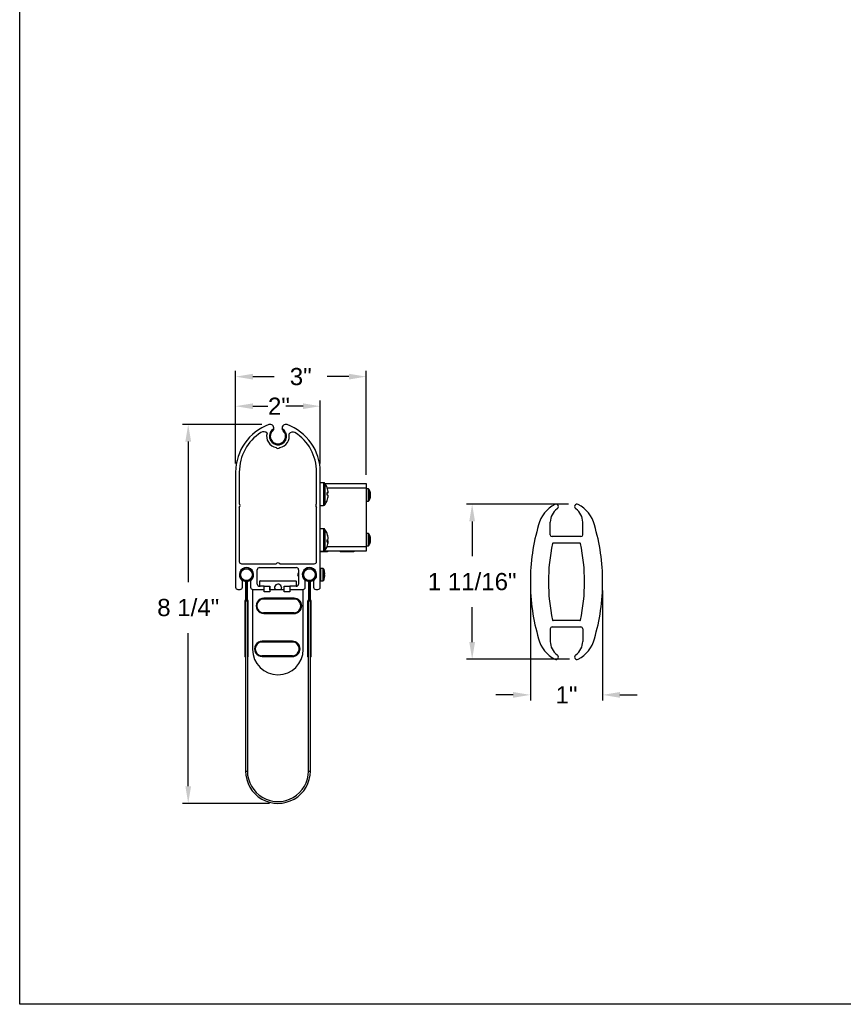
# Model space of a CAD drawing. Header units: inches. Extents: x 170 to 312, y 215 to 248.
# Tile 132 of 256: x 194.25 to 198.74, y 234.45 to 239.81. Entities that reach past the tile are written whole.
import ezdxf

# ---------------------------------------------------------------- set-up
doc = ezdxf.new("R2010")
doc.units = ezdxf.units.IN
doc.header["$LTSCALE"] = 0.25
doc.header["$MEASUREMENT"] = 0
doc.layers.add('ANNOTATIONS', color=1, linetype='Continuous')
doc.layers.add('DETAILS', color=4, linetype='Continuous')
doc.styles.add('ARIAL', font='arial.ttf', dxfattribs={"height": 0.09375})
doc.dimstyles.new('STANDARD$0', dxfattribs={"dimtxt": 0.09375, "dimasz": 0.09375, "dimexe": 0.03125, "dimexo": 0.046875, "dimgap": 0.09, "dimtad": 0, "dimtih": 1, "dimtoh": 1, "dimdec": 4, "dimzin": 0, "dimdsep": 46, "dimtxsty": 'ARIAL', "dimcen": 0.09, "dimadec": 0, "dimazin": 0, "dimtfac": 1, "dimtdec": 4, "dimtofl": 0, "dimtmove": 0, "dimatfit": 1, "dimfxl": 1, "dimtolj": 1, "dimtzin": 0, "dimarcsym": 0})

# ---------------------------------------------------------------- blocks, each defined once
blk = doc.blocks.new('*D44')
at = {"layer": 'ANNOTATIONS', "color": 0, "lineweight": -2, "transparency": 16777216}
for p, q in [((197.2415, 237.1723), (196.6851, 237.1723)), ((196.7163, 237.0785), (196.7163, 236.8881)), ((196.7163, 236.4207), (196.7163, 236.6112)), ((197.2472, 236.327), (196.6851, 236.327))]:
    blk.add_line(p, q, dxfattribs=at)
at = {"layer": 'ANNOTATIONS', "color": 0, "transparency": 16777216}
for points in [[(196.7007, 237.0785), (196.7319, 237.0785), (196.7163, 237.1723)], [(196.7007, 236.4207), (196.7319, 236.4207), (196.7163, 236.327)]]:
    blk.add_solid(points, dxfattribs=at)
at = {"layer": 'defpoints', "color": 0, "transparency": 16777216}
for p in [(197.2884, 237.1723), (196.7163, 236.327), (197.2941, 236.327)]:
    blk.add_point(p, dxfattribs=at)
at = {"layer": 'ANNOTATIONS', "color": 0, "transparency": 16777216, "insert": (196.7163, 236.7496), "char_height": 0.09375, "attachment_point": 5, "style": 'ARIAL'}
blk.add_mtext('\\A1;1 11/16"', dxfattribs=at)
blk = doc.blocks.new('*D45')
at = {"layer": 'ANNOTATIONS', "color": 0, "lineweight": -2, "transparency": 16777216}
for p, q in [((197.0332, 236.7021), (197.0332, 236.1017)), ((197.4269, 236.7021), (197.4269, 236.1017)), ((196.9395, 236.1329), (196.8457, 236.1329)), ((197.5207, 236.1329), (197.6144, 236.1329))]:
    blk.add_line(p, q, dxfattribs=at)
at = {"layer": 'ANNOTATIONS', "color": 0, "transparency": 16777216}
for points in [[(196.9395, 236.1485), (196.9395, 236.1173), (197.0332, 236.1329)], [(197.5207, 236.1485), (197.5207, 236.1173), (197.4269, 236.1329)]]:
    blk.add_solid(points, dxfattribs=at)
at = {"layer": 'defpoints', "color": 0, "transparency": 16777216}
for p in [(197.0332, 236.749), (197.4269, 236.749), (197.4269, 236.1329)]:
    blk.add_point(p, dxfattribs=at)
at = {"layer": 'ANNOTATIONS', "color": 0, "transparency": 16777216, "insert": (197.2301, 236.1329), "char_height": 0.09375, "attachment_point": 5, "style": 'ARIAL'}
blk.add_mtext('\\A1;1"', dxfattribs=at)
blk = doc.blocks.new('*D61')
at = {"layer": 'ANNOTATIONS', "color": 0, "lineweight": -2, "transparency": 16777216}
for p, q in [((195.5708, 237.607), (195.1387, 237.607)), ((195.17, 237.5133), (195.17, 236.7468)), ((195.17, 235.6353), (195.17, 236.4699)), ((195.6118, 235.5416), (195.1387, 235.5416))]:
    blk.add_line(p, q, dxfattribs=at)
at = {"layer": 'ANNOTATIONS', "color": 0, "transparency": 16777216}
for points in [[(195.1544, 237.5133), (195.1856, 237.5133), (195.17, 237.607)], [(195.1544, 235.6353), (195.1856, 235.6353), (195.17, 235.5416)]]:
    blk.add_solid(points, dxfattribs=at)
at = {"layer": 'defpoints', "color": 0, "transparency": 16777216}
for p in [(195.6177, 237.607), (195.17, 235.5416), (195.6587, 235.5416)]:
    blk.add_point(p, dxfattribs=at)
at = {"layer": 'ANNOTATIONS', "color": 0, "transparency": 16777216, "insert": (195.17, 236.6084), "char_height": 0.09375, "attachment_point": 5, "style": 'ARIAL'}
blk.add_mtext('\\A1;8 1/4"', dxfattribs=at)
blk = doc.blocks.new('*D62')
at = {"layer": 'ANNOTATIONS', "color": 0, "lineweight": -2, "transparency": 16777216}
for p, q in [((195.4282, 237.3942), (195.4282, 237.8981)), ((196.1392, 237.3319), (196.1392, 237.8981)), ((195.5219, 237.8669), (195.6388, 237.8669)), ((196.0454, 237.8669), (195.9265, 237.8669))]:
    blk.add_line(p, q, dxfattribs=at)
at = {"layer": 'ANNOTATIONS', "color": 0, "transparency": 16777216}
for points in [[(195.5219, 237.8825), (195.5219, 237.8513), (195.4282, 237.8669)], [(196.0454, 237.8825), (196.0454, 237.8513), (196.1392, 237.8669)]]:
    blk.add_solid(points, dxfattribs=at)
at = {"layer": 'defpoints', "color": 0, "transparency": 16777216}
for p in [(195.4282, 237.8669), (195.4282, 237.3474), (196.1392, 237.285)]:
    blk.add_point(p, dxfattribs=at)
at = {"layer": 'ANNOTATIONS', "color": 0, "transparency": 16777216, "insert": (195.7827, 237.8669), "char_height": 0.09375, "attachment_point": 5, "style": 'ARIAL'}
blk.add_mtext('\\A1;3"', dxfattribs=at)

msp = doc.modelspace()

# ---------------------------------------------------------------- linework, layer by layer
at = {"layer": 'ANNOTATIONS'}
for p, q in [((195.4282, 237.39423), (195.4282, 237.73717)), ((195.8892, 237.39423), (195.8892, 237.73717)), ((195.52195, 237.70592), (195.60319, 237.70592)), ((195.79545, 237.70592), (195.7017, 237.70592))]:
    msp.add_line(p, q, dxfattribs=at)
for points in [[(195.52195, 237.72154), (195.52195, 237.69029), (195.4282, 237.70592)], [(195.79545, 237.72154), (195.79545, 237.69029), (195.8892, 237.70592)]]:
    msp.add_solid(points, dxfattribs=at)
at = {"layer": 'defpoints'}
msp.add_lwpolyline([(213.72204, 234.44685), (194.25216, 234.44685), (194.25216, 247.18196), (213.72204, 247.18196)], close=True, dxfattribs=at)
at = {"layer": 'DETAILS'}
for p, q in [((195.69232, 237.567), (195.68743, 237.57255)), ((195.4282, 237.34736), (195.4282, 236.71956)), ((195.4482, 237.34736), (195.4482, 237.17419)), ((195.8692, 237.17419), (195.8692, 237.34736)), ((195.8892, 236.71956), (195.8892, 237.34736)), ((195.9074, 237.28856), (195.8892, 237.28856)), ((195.9074, 237.28856), (195.9074, 237.16556)), ((195.91441, 237.28505), (196.1392, 237.28505)), ((195.91454, 237.28486), (195.91454, 237.16925)), ((196.1392, 237.26005), (195.92717, 237.26005)), ((196.1392, 237.28505), (196.1392, 236.91595)), ((196.15004, 237.25581), (196.1392, 237.25581)), ((196.15004, 237.25581), (196.15004, 237.18831)), ((196.15309, 237.25424), (196.15309, 237.18987)), ((195.92657, 237.23398), (195.93243, 237.23447)), ((195.93243, 237.23405), (195.92659, 237.23359)), ((195.93239, 237.21964), (195.93243, 237.21964)), ((196.16306, 237.21606), (196.15998, 237.21645)), ((196.16067, 237.21969), (196.16306, 237.21957)), ((196.16306, 237.22805), (196.16263, 237.22799)), ((195.4482, 237.15419), (195.4482, 236.85956)), ((195.8692, 236.85956), (195.8692, 237.15419)), ((195.8892, 237.16556), (195.9074, 237.16556)), ((196.1392, 237.18831), (196.15004, 237.18831)), ((195.9074, 237.03856), (195.8892, 237.03856)), ((195.9074, 237.03856), (195.9074, 236.91556)), ((195.91454, 237.03486), (195.91454, 236.91925)), ((197.14151, 237.00492), (197.14151, 237.07381)), ((197.31867, 237.00492), (197.31867, 237.07381)), ((195.93243, 236.98525), (195.93225, 236.98524)), ((196.15004, 237.01269), (196.1392, 237.01269)), ((196.15004, 237.01269), (196.15004, 236.94519)), ((196.15309, 237.01113), (196.15309, 236.94676)), ((196.16306, 236.98494), (196.16263, 236.98488)), ((197.30882, 236.99507), (197.15134, 236.99507)), ((195.9262, 236.94095), (196.1392, 236.94095)), ((195.93243, 236.96886), (195.92669, 236.96938)), ((195.92671, 236.97138), (195.93243, 236.97099)), ((195.93225, 236.96888), (195.93243, 236.97099)), ((196.1392, 236.94519), (196.15004, 236.94519)), ((196.16306, 236.97295), (196.15998, 236.97334)), ((196.16067, 236.97658), (196.16306, 236.97646)), ((197.1576, 236.96062), (197.30258, 236.96062)), ((195.8892, 236.91556), (195.9074, 236.91556)), ((195.92775, 236.91485), (195.8892, 236.91485)), ((195.92775, 236.91308), (195.8892, 236.91308)), ((196.1392, 236.91595), (195.91001, 236.91595)), ((195.92775, 236.91595), (195.92775, 236.91308)), ((195.99815, 236.91595), (195.99815, 236.91308)), ((196.07229, 236.91485), (195.99815, 236.91485)), ((196.07229, 236.91308), (195.99815, 236.91308)), ((196.07413, 236.91692), (196.07229, 236.91308)), ((196.07229, 236.91485), (196.07229, 236.91308)), ((195.4607, 236.84706), (195.6487, 236.84706)), ((195.5587, 236.82706), (195.7587, 236.82706)), ((195.6687, 236.84706), (195.8567, 236.84706)), ((195.90414, 236.82113), (195.8913, 236.8218)), ((195.8913, 236.75431), (195.8913, 236.8218)), ((195.90414, 236.75498), (195.90414, 236.82113)), ((195.90862, 236.81772), (195.90862, 236.75839)), ((195.5462, 236.73706), (195.5462, 236.81456)), ((195.7712, 236.81456), (195.7712, 236.73706)), ((195.79459, 236.77832), (195.79243, 236.77832)), ((195.79479, 236.79849), (195.79262, 236.79849)), ((195.79262, 236.77763), (195.79479, 236.77763)), ((195.86595, 236.77282), (195.86695, 236.77113)), ((195.86778, 236.79849), (195.86687, 236.79849)), ((195.91165, 236.80606), (195.91165, 236.80632)), ((195.91165, 236.7911), (195.91286, 236.79123)), ((195.91165, 236.78501), (195.91165, 236.7911)), ((195.91165, 236.76979), (195.91165, 236.77005)), ((195.4647, 236.71956), (195.4647, 236.75028)), ((195.48218, 236.75149), (195.48218, 236.65306)), ((195.48218, 236.73714), (195.4871, 236.73714)), ((195.4871, 236.75149), (195.4871, 236.65306)), ((195.48729, 236.65306), (195.48729, 236.75149)), ((195.48729, 236.73714), (195.49222, 236.73714)), ((195.49222, 236.65306), (195.49222, 236.75149)), ((195.5097, 236.75028), (195.5097, 236.71956)), ((195.58295, 236.72456), (195.5587, 236.72456)), ((195.56027, 236.72652), (195.56027, 236.75211)), ((195.56224, 236.75408), (195.75515, 236.75408)), ((195.58295, 236.72481), (195.6142, 236.72481)), ((195.58295, 236.69356), (195.58295, 236.72481)), ((195.6142, 236.72481), (195.6142, 236.69356)), ((195.6144, 236.70487), (195.6144, 236.72259)), ((195.69232, 236.72481), (195.72357, 236.72481)), ((195.69232, 236.69356), (195.69232, 236.72481)), ((195.72357, 236.72481), (195.72357, 236.69356)), ((195.7587, 236.72456), (195.72357, 236.72456)), ((195.75712, 236.75211), (195.75712, 236.72652)), ((195.8077, 236.71956), (195.8077, 236.75028)), ((195.82518, 236.75149), (195.82518, 236.65306)), ((195.82518, 236.73714), (195.8301, 236.73714)), ((195.8301, 236.75149), (195.8301, 236.65306)), ((195.83029, 236.65306), (195.83029, 236.75149)), ((195.83029, 236.73714), (195.83522, 236.73714)), ((195.83522, 236.65306), (195.83522, 236.75149)), ((195.8527, 236.75028), (195.8527, 236.71956)), ((195.8913, 236.75431), (195.90414, 236.75498)), ((195.4407, 236.70706), (195.4522, 236.70706)), ((195.5209, 236.70487), (195.5209, 236.38007)), ((195.58295, 236.70487), (195.5209, 236.70487)), ((195.5222, 236.70706), (195.58295, 236.70706)), ((195.58041, 236.65636), (195.76291, 236.65626)), ((195.74629, 236.65972), (195.58222, 236.65972)), ((195.6142, 236.69356), (195.58295, 236.69356)), ((195.69232, 236.70487), (195.6142, 236.70487)), ((195.72357, 236.69356), (195.69232, 236.69356)), ((195.72357, 236.70706), (195.7952, 236.70706)), ((195.79649, 236.70487), (195.72357, 236.70487)), ((195.79649, 236.38007), (195.79649, 236.70487)), ((195.8652, 236.70706), (195.8767, 236.70706)), ((195.49704, 236.64339), (195.47735, 236.64339)), ((195.47735, 236.64339), (195.47735, 236.33959)), ((195.48218, 236.65306), (195.47801, 236.64585)), ((195.48227, 236.64339), (195.47801, 236.64585)), ((195.48218, 236.65306), (195.48644, 236.6506)), ((195.48218, 236.65306), (195.4871, 236.65306)), ((195.48644, 236.6506), (195.48227, 236.64339)), ((195.48227, 236.64339), (195.48227, 235.71802)), ((195.49222, 236.65306), (195.48729, 236.65306)), ((195.49222, 236.65306), (195.48795, 236.6506)), ((195.49212, 236.64339), (195.48795, 236.6506)), ((195.49212, 236.64339), (195.49638, 236.64585)), ((195.49212, 236.64339), (195.49212, 235.71802)), ((195.49638, 236.64585), (195.49222, 236.65306)), ((195.49704, 236.33959), (195.49704, 236.64339)), ((195.74631, 236.65502), (195.57073, 236.65511)), ((195.84004, 236.64339), (195.82035, 236.64339)), ((195.82035, 236.64339), (195.82035, 236.33959)), ((195.82518, 236.65306), (195.82101, 236.64585)), ((195.82528, 236.64339), (195.82101, 236.64585)), ((195.82518, 236.65306), (195.82944, 236.6506)), ((195.82518, 236.65306), (195.8301, 236.65306)), ((195.82944, 236.6506), (195.82528, 236.64339)), ((195.82528, 235.71802), (195.82528, 236.64339)), ((195.83522, 236.65306), (195.83029, 236.65306)), ((195.83522, 236.65306), (195.83095, 236.6506)), ((195.83512, 236.64339), (195.83095, 236.6506)), ((195.83512, 236.64339), (195.83938, 236.64585)), ((195.83512, 235.71802), (195.83512, 236.64339)), ((195.83938, 236.64585), (195.83522, 236.65306)), ((195.84004, 236.33959), (195.84004, 236.64339)), ((195.74625, 236.5795), (195.5804, 236.57958)), ((195.58041, 236.58083), (195.74625, 236.58075)), ((195.58221, 236.57605), (195.74627, 236.57605)), ((197.15134, 236.50295), (197.30882, 236.50295)), ((197.30258, 236.53739), (197.1576, 236.53739)), ((197.14151, 236.4931), (197.14151, 236.42421)), ((197.31867, 236.4931), (197.31867, 236.42421)), ((195.73747, 236.42068), (195.56189, 236.42077)), ((195.57158, 236.42201), (195.75408, 236.42192)), ((195.73746, 236.42537), (195.57339, 236.42537)), ((195.48227, 236.33959), (195.47735, 236.33959)), ((195.49704, 236.33959), (195.49212, 236.33959)), ((195.57157, 236.34649), (195.73742, 236.34641)), ((195.73742, 236.34516), (195.57157, 236.34524)), ((195.57338, 236.34171), (195.73744, 236.34171)), ((195.82528, 236.33959), (195.82035, 236.33959)), ((195.84004, 236.33959), (195.83512, 236.33959)), ((195.48227, 235.71802), (195.49212, 235.71802)), ((195.82528, 235.71802), (195.83512, 235.71802))]:
    msp.add_line(p, q, dxfattribs=at)
at = {"layer": 'DETAILS', "flags": 128}
for points in [[(195.69232, 237.57492), (195.69189, 237.57535), (195.68158, 237.58317)], [(195.92653, 237.26183), (195.92661, 237.26185), (195.92667, 237.26185), (195.9267, 237.26183), (195.92672, 237.26179), (195.9267, 237.26173), (195.92667, 237.26165), (195.92662, 237.26158)], [(195.92666, 236.9422), (195.92661, 236.94203), (195.92653, 236.94184)], [(195.91286, 236.78488), (195.91275, 236.78489), (195.91262, 236.7849), (195.91249, 236.78492), (195.91234, 236.78493), (195.91218, 236.78495), (195.91202, 236.78497), (195.91184, 236.78499), (195.91165, 236.78501)], [(195.67745, 236.71783), (195.67602, 236.71066), (195.67224, 236.70487)], [(195.58041, 236.58083), (195.58041, 236.58059), (195.5804, 236.58036), (195.5804, 236.58014), (195.5804, 236.57995), (195.5804, 236.57979), (195.5804, 236.57968), (195.5804, 236.57961), (195.5804, 236.57958)], [(195.74625, 236.58075), (195.74625, 236.58051), (195.74625, 236.58027), (195.74625, 236.58005), (195.74625, 236.57987), (195.74625, 236.57971), (195.74625, 236.57959), (195.74625, 236.57952), (195.74625, 236.5795)], [(195.57157, 236.34649), (195.57157, 236.34625), (195.57157, 236.34601), (195.57157, 236.3458), (195.57157, 236.34561), (195.57157, 236.34545), (195.57157, 236.34534), (195.57157, 236.34527), (195.57157, 236.34524)], [(195.73742, 236.34641), (195.73742, 236.34616), (195.73742, 236.34593), (195.73742, 236.34571), (195.73742, 236.34552), (195.73742, 236.34537), (195.73742, 236.34525), (195.73742, 236.34518), (195.73742, 236.34516)]]:
    msp.add_lwpolyline(points, dxfattribs=at)
at = {"layer": 'DETAILS'}
for centre in [(195.4872, 236.78806), (195.8302, 236.78806)]:
    msp.add_circle(centre, 0.03199, dxfattribs=at)
for centre, radius, start, end in [((195.7032, 237.34736), 0.275, 109.94857, 180), ((195.6162, 237.58706), 0.02, 348.79499, 109.94857), ((195.6587, 237.54226), 0.04687, 119.21795, 44.9083), ((195.6587, 237.54226), 0.04175, 133.49246, 46.50781), ((195.7012, 237.58706), 0.02, 70.05143, 191.20501), ((195.6142, 237.34736), 0.275, 0, 70.05143), ((195.7032, 237.34736), 0.255, 122.47572, 180), ((195.5808, 237.53524), 0.03087, 52.72883, 118.06154), ((195.6587, 237.54226), 0.06175, 163.49293, 260.68029), ((195.6587, 237.54226), 0.06175, 279.31971, 12.33784), ((195.73931, 237.53959), 0.02575, 62.71464, 141.98041), ((195.6142, 237.34736), 0.255, 0, 57.52428), ((195.6587, 237.48882), 0.0125, 216.8699, 323.1301), ((195.9074, 237.27981), 0.00875, 35.31577, 90), ((195.83295, 237.22706), 0.1, 20.34003, 35.31577), ((195.83263, 237.22728), 0.10005, 4.11917, 20.20228), ((196.15004, 237.25206), 0.00375, 35.6682, 90), ((196.10825, 237.22206), 0.0552, 12.33333, 35.6682), ((195.83295, 237.22706), 0.1, 324.68423, 339.65997), ((195.92788, 237.20542), 0.0294, 81.11336, 92.64181), ((195.80523, 237.22806), 0.12149, 356.82436, 3.17564), ((195.92288, 237.26402), 0.03145, 276.66302, 287.66939), ((195.92288, 237.19009), 0.03146, 72.33106, 83.33585), ((195.83235, 237.22727), 0.10034, 339.82505, 355.87732), ((195.83263, 237.22683), 0.10005, 339.79772, 355.88083), ((195.92611, 237.19223), 0.000602, 6.04076, 46.24537), ((195.80532, 237.22604), 0.12139, 357.76773, 0.47706), ((196.10825, 237.22206), 0.0552, 324.3318, 347.66667), ((196.11649, 237.22386), 0.04676, 5.14274, 21.91991), ((196.15014, 237.23968), 0.00987, 350.46581, 9.53419), ((196.11414, 237.2201), 0.04913, 5.18823, 21.42028), ((196.15035, 237.22774), 0.01311, 316.57927, 345.875), ((196.1024, 237.21477), 0.05761, 356.06223, 3.93777), ((196.1529, 237.21865), 0.01049, 311.65308, 345.69187), ((196.15282, 237.2173), 0.01049, 12.46636, 26.94318), ((196.11644, 237.22026), 0.04681, 347.66915, 354.85372), ((196.1149, 237.22389), 0.04836, 350.75184, 354.87191), ((195.4407, 237.16419), 0.0125, 306.8699, 53.1301), ((195.8767, 237.16419), 0.0125, 126.8699, 233.1301), ((195.9074, 237.17431), 0.00875, 270, 324.68423), ((196.15004, 237.19206), 0.00375, 270, 324.3318), ((197.24977, 237.01476), 0.1773, 118.17263, 165.53328), ((197.23009, 237.07381), 0.08858, 124.89672, 180), ((197.17182, 237.15826), 0.01403, 302.76057, 114.22678), ((197.28835, 237.15826), 0.01403, 65.77323, 237.23943), ((197.23009, 237.07381), 0.08858, 0, 55.10328), ((197.2104, 237.01476), 0.1773, 14.46672, 61.82737), ((195.9074, 237.02981), 0.00875, 35.31577, 90), ((195.83295, 236.97706), 0.1, 20.5151, 35.31577), ((198.12693, 236.74901), 1.0937, 163.53236, 180.0002), ((196.33324, 236.74901), 1.0937, 359.9998, 16.46765), ((195.83517, 236.97818), 0.09751, 4.16017, 20.46432), ((195.92399, 237.01127), 0.00273, 338.5551, 21.4449), ((195.83373, 236.97591), 0.09896, 4.17836, 20.32239), ((195.92225, 236.99027), 0.01244, 290.12839, 324.90176), ((195.80779, 236.97193), 0.11893, 356.79029, 3.20971), ((196.15004, 237.00894), 0.00375, 35.6682, 90), ((196.10825, 236.97894), 0.0552, 12.33333, 35.6682), ((196.11649, 236.98075), 0.04676, 5.14271, 21.91989), ((196.15014, 236.99657), 0.00987, 350.46588, 9.53412), ((196.11414, 236.97699), 0.04913, 5.18825, 21.42029), ((196.15035, 236.98463), 0.01311, 316.57948, 345.87495), ((196.15282, 236.97419), 0.01049, 12.46653, 26.94328), ((197.15135, 237.00491), 0.00984, 180, 270), ((197.30883, 237.00491), 0.00984, 270, 0), ((195.83295, 236.97706), 0.1, 324.68423, 339.4849), ((195.92225, 236.96384), 0.01244, 35.0985, 69.87136), ((195.92459, 236.9751), 0.01002, 281.16508, 321.46859), ((195.83517, 236.97593), 0.09751, 339.53567, 355.83984), ((196.15004, 236.94894), 0.00375, 270, 324.3318), ((196.10825, 236.97894), 0.0552, 324.3318, 347.66667), ((196.1024, 236.97166), 0.05761, 356.06223, 3.93777), ((196.1529, 236.97554), 0.01049, 311.65339, 345.69157), ((196.11644, 236.97715), 0.04682, 347.66929, 354.85358), ((196.1149, 236.98078), 0.04836, 350.7519, 354.87192), ((198.12694, 236.74901), 0.99528, 167.90769, 180.0002), ((197.15759, 236.95669), 0.00394, 90, 167.90769), ((197.30258, 236.95669), 0.00394, 12.09232, 90), ((196.33323, 236.74901), 0.99528, 359.99981, 12.09232), ((195.9074, 236.92431), 0.00875, 270, 324.68423), ((195.4607, 236.85956), 0.0125, 180, 270), ((195.4872, 236.78806), 0.039, 312.8133, 227.1867), ((195.4872, 236.78806), 0.03691, 277.81645, 262.18355), ((195.5587, 236.81456), 0.0125, 90, 180), ((195.6587, 236.83956), 0.0125, 36.8699, 143.1301), ((195.7587, 236.81456), 0.0125, 0, 90), ((195.8302, 236.78806), 0.039, 312.8133, 227.1867), ((195.8302, 236.78806), 0.03691, 277.81645, 262.18355), ((195.8567, 236.85956), 0.0125, 270, 0), ((195.8912, 236.81981), 0.002, 87, 180), ((195.90387, 236.81614), 0.005, 18.4974, 87), ((195.81993, 236.78806), 0.09351, 11.26195, 18.4974), ((195.81993, 236.78806), 0.09351, 341.5026, 348.73805), ((195.81963, 236.78806), 0.09376, 6.08087, 11.06999), ((195.81963, 236.78805), 0.09376, 348.93001, 353.91914), ((195.83351, 236.79066), 0.07969, 1.85081, 5.27754), ((195.89841, 236.79439), 0.01479, 347.66359, 355.51652), ((195.89842, 236.78172), 0.01479, 4.4834, 12.33653), ((195.83351, 236.78545), 0.07969, 354.72244, 358.14921), ((195.4407, 236.71956), 0.0125, 180, 270), ((195.4522, 236.71956), 0.0125, 270, 0), ((195.4522, 236.75028), 0.0125, 0, 47.1867), ((195.48218, 236.75149), 0.00492, 0, 82.18355), ((195.49222, 236.75149), 0.00492, 97.81645, 180), ((195.5222, 236.75028), 0.0125, 132.8133, 180), ((195.5222, 236.71956), 0.0125, 180, 270), ((195.5587, 236.73706), 0.0125, 180, 270), ((195.56224, 236.75211), 0.00197, 90, 180), ((195.56224, 236.72652), 0.00197, 180, 270), ((195.61244, 236.72259), 0.00197, 0, 26.61973), ((195.6587, 236.71783), 0.01875, 0, 223.73616), ((195.75515, 236.75211), 0.00197, 0, 90), ((195.75515, 236.72652), 0.00197, 270, 0), ((195.7587, 236.73706), 0.0125, 270, 0), ((195.7952, 236.71956), 0.0125, 270, 0), ((195.7952, 236.75028), 0.0125, 0, 47.1867), ((195.82518, 236.75149), 0.00492, 0, 82.18355), ((195.83522, 236.75149), 0.00492, 97.81645, 180), ((195.8652, 236.75028), 0.0125, 132.8133, 180), ((195.8652, 236.71956), 0.0125, 180, 270), ((195.8767, 236.71956), 0.0125, 270, 0), ((195.8912, 236.75631), 0.002, 180, 273), ((195.90387, 236.75997), 0.005, 273, 341.5026), ((198.12693, 236.74901), 1.0937, 179.99981, 196.46765), ((198.12694, 236.74901), 0.99528, 179.99981, 192.09232), ((196.33323, 236.74901), 0.99528, 347.90768, 0.00019), ((196.33324, 236.74901), 1.0937, 343.53235, 0.0002), ((195.58224, 236.61788), 0.04183, 89.9735, 270), ((195.58042, 236.61797), 0.03839, 89.97083, 269.97083), ((195.74627, 236.61788), 0.03839, 269.97083, 89.97083), ((195.74627, 236.61788), 0.04183, 270, 90), ((195.48227, 236.64339), 0.00492, 150, 180), ((195.48218, 236.65306), 0.00492, 330, 0), ((195.49222, 236.65306), 0.00492, 180, 210), ((195.49212, 236.64339), 0.00492, 0, 30), ((195.58042, 236.61797), 0.03714, 89.97083, 269.97083), ((195.74627, 236.61788), 0.03714, 269.97083, 89.97083), ((195.82528, 236.64339), 0.00492, 150, 180), ((195.82518, 236.65306), 0.00492, 330, 0), ((195.83522, 236.65306), 0.00492, 180, 210), ((195.83512, 236.64339), 0.00492, 0, 30), ((197.15135, 236.4931), 0.00984, 90, 180), ((197.15759, 236.54133), 0.00394, 192.09232, 270), ((197.30258, 236.54133), 0.00394, 270, 347.90768), ((197.30883, 236.4931), 0.00984, 0, 90), ((195.57341, 236.38354), 0.04183, 89.9735, 270), ((195.57159, 236.38363), 0.03839, 89.97083, 269.97083), ((195.57159, 236.38363), 0.03714, 89.97083, 269.97083), ((195.73744, 236.38354), 0.03839, 269.97083, 89.97083), ((195.73744, 236.38354), 0.03714, 269.97083, 89.97083), ((195.73744, 236.38354), 0.04183, 270, 90), ((197.24977, 236.48326), 0.1773, 194.46673, 241.82737), ((197.23009, 236.42421), 0.08858, 180, 235.10328), ((197.23009, 236.42421), 0.08858, 304.89672, 0), ((197.2104, 236.48326), 0.1773, 298.17263, 345.53328), ((195.6587, 236.38007), 0.1378, 180, 0), ((197.17182, 236.33976), 0.01403, 245.77323, 57.23943), ((197.28835, 236.33976), 0.01403, 122.76057, 294.22677), ((195.6587, 235.71802), 0.17642, 180, 0.00001), ((195.6587, 235.71802), 0.16658, 180, 0.00001)]:
    msp.add_arc(centre, radius, start, end, dxfattribs=at)
msp.add_ellipse((195.76652, 236.78806), major_axis=(0.03574, -0.01028), ratio=0.048755, start_param=5.5268083, end_param=5.6231811, dxfattribs=at)
for points, knots in [([(195.63582, 237.58317), (195.63531, 237.58136), (195.63436, 237.57797), (195.63187, 237.57444), (195.63029, 237.57287), (195.62996, 237.57255)], [0, 0, 0, 0, 0.4754678, 0.89118, 1, 1, 1, 1]), ([(195.68743, 237.57255), (195.68617, 237.57396), (195.68366, 237.57678), (195.68215, 237.58061), (195.68168, 237.58272), (195.68158, 237.58317)], [0, 0, 0, 0, 0.4419202, 0.8818258, 1, 1, 1, 1]), ([(195.7712, 236.79805), (195.7677, 236.79472), (195.7607, 236.78806), (195.7677, 236.78139), (195.7712, 236.77806)], [0, 0, 0, 0, 0.4999999, 1, 1, 1, 1]), ([(195.8672, 236.79794), (195.8665, 236.7991), (195.86509, 236.80144), (195.8637, 236.80379), (195.863, 236.80498)], [0, 0, 0, 0, 0.4972927, 1, 1, 1, 1]), ([(195.86429, 236.77561), (195.86448, 236.7753), (195.865, 236.77444), (195.86552, 236.77356), (195.86585, 236.773)], [0, 0, 0, 0, 0.3572387, 1, 1, 1, 1]), ([(195.86544, 236.7781), (195.86554, 236.77732), (195.86575, 236.77557), (195.86599, 236.77463), (195.86612, 236.77411)], [0, 0, 0, 0, 0.4475741, 1, 1, 1, 1]), ([(195.86626, 236.78394), (195.86636, 236.78307), (195.86663, 236.78075), (195.86688, 236.77895), (195.86704, 236.77783)], [0, 0, 0, 0, 0.378144, 1, 1, 1, 1])]:
    msp.add_open_spline(points, degree=3, knots=knots, dxfattribs=at)

# ---------------------------------------------------------------- texts
at = {"layer": 'ANNOTATIONS', "insert": (195.66397, 237.70592), "char_height": 0.09375, "attachment_point": 5, "style": 'ARIAL'}
msp.add_mtext('\\A1;2"', dxfattribs=at)

# ---------------------------------------------------------------- dimensions: what is measured, and where the dimension line sits
at = {"layer": 'ANNOTATIONS'}
for base, p1, p2, text, picture, middle in [((195.4282, 237.86689), (196.1392, 237.28505), (195.4282, 237.34736), '3"', '*D62', (195.78268, 237.86689)), ((197.42694, 236.13291), (197.03323, 236.74901), (197.42694, 236.74901), '1"', '*D45', (197.23009, 236.13291))]:
    dim = msp.add_linear_dim(base=base, p1=p1, p2=p2, text=text, dimstyle='STANDARD$0', dxfattribs=at)
    dim.commit()
    dim.dimension.update_dxf_attribs({"geometry": picture, "text_midpoint": middle, "dimtype": 160})
for base, p1, p2, text, picture, middle in [((195.17, 235.5416), (195.61765, 237.607), (195.6587, 235.5416), '8 1/4"', '*D61', (195.17, 236.60836)), ((196.71632, 236.32697), (197.28835, 237.17229), (197.29411, 236.32697), '1 11/16"', '*D44', (196.71632, 236.74963))]:
    dim = msp.add_linear_dim(base=base, p1=p1, p2=p2, angle=90, text=text, dimstyle='STANDARD$0', dxfattribs=at)
    dim.commit()
    dim.dimension.update_dxf_attribs({"geometry": picture, "text_midpoint": middle, "dimtype": 160})

doc.saveas('drawing.dxf')
